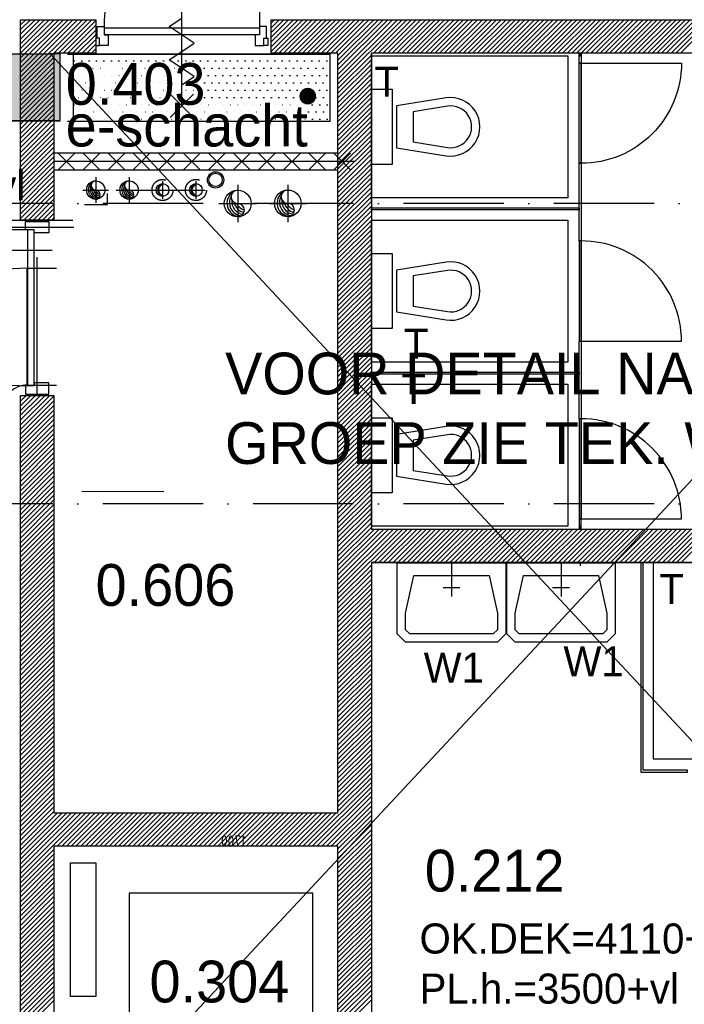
# Model space of a CAD drawing. Extents: x 25315 to 170951, y 867852 to 951952.
# Tile 34 of 119: x 77319 to 81297, y 917031 to 922928. Entities that reach past the tile are written whole.
import ezdxf

# ---------------------------------------------------------------- set-up
doc = ezdxf.new("R2010")
doc.units = 0
doc.header["$LTSCALE"] = 100
for name, pattern in [('2322107', [2000, 1000, 1000]), ('2322108', [7, 5, -2]), ('2322109', [10, 5, -2, 1, -2]), ('CENTER4', [5, 3.125, -0.625, 0.625, -0.625]), ('DASHDOT', [9, 6, -1.5, 0, -1.5]), ('HIDDEN2', [4.7625, 3.175, -1.5875]), ('LURETOUR', [6, 4, -2])]:
    doc.linetypes.add(name, pattern=pattern)
doc.layers.get('0').update_dxf_attribs({"linetype": 'CONTINUOUS'})
for name, color, linetype in [('AL$7----_STRAMIEN', 1, 'DASHDOT'), ('AL22----_CAMPINGWANDJE', 1, 'CONTINUOUS'), ('AL32----_BINNENKOZ', 7, 'CONTINUOUS'), ('ALXA7---_KALKZVUIL', 1, 'CONTINUOUS'), ('BOUW', 8, 'CONTINUOUS'), ('KABELGOOT', 8, 'CONTINUOUS'), ('WL531---', 4, 'CONTINUOUS'), ('WL561---_AANVOER', 4, 'CONTINUOUS'), ('WL561---_CV-D', 4, 'CONTINUOUS'), ('WL561---_RETOUR', 4, 'CONTINUOUS'), ('WL570---', 3, 'CONTINUOUS'), ('WL570---_HARTLIJN', 7, 'CONTINUOUS'), ('WL570---_RETOUR', 3, 'CONTINUOUS'), ('WL570---_TOEVOER', 3, 'CONTINUOUS'), ('WM541---', 1, 'CONTINUOUS'), ('WM570---', 1, 'CONTINUOUS')]:
    doc.layers.add(name, color=color, linetype=linetype)
doc.styles.add('BURO-018', font='BUROFONT.shx', dxfattribs={"height": 180})
doc.styles.add('BURO-025', font='BUROFONT.shx', dxfattribs={"height": 250})
doc.styles.get("Standard").update_dxf_attribs({"font": 'ISOCP'})
pattern_1 = [(0, (8e-11, 771568.626), (21.875, 43.75), [0.7, -43.75])]

# ---------------------------------------------------------------- blocks, each defined once
blk = doc.blocks.new('TR-LIZ')
at = {"color": 0, "linetype": 'CONTINUOUS'}
blk.add_circle((0, 0), 0.5, dxfattribs=at)
for centre, radius, start, end in [((0, 0), 0.4, 90, 270), ((0.017, 0), 0.4, 92.45026, 267.54974), ((0.035, 0), 0.402, 95.00094, 264.99906), ((0.054, 0), 0.404, 97.6518, 262.3482), ((0.073, 0), 0.407, 100.40239, 259.59761), ((0.094, 0), 0.411, 103.25215, 256.74785)]:
    blk.add_arc(centre, radius, start, end, dxfattribs=at)
at = {"layer": 'WL570---_HARTLIJN', "linetype": 'CENTER4'}
for p, q in [((-0.7, 0), (0.7, 0)), ((0, 0.7), (0, -0.7))]:
    blk.add_line(p, q, dxfattribs=at)
blk = doc.blocks.new('LU-1-KI2')
at = {"color": 0, "linetype": 'CONTINUOUS'}
blk.add_circle((0, 0), 0.5, dxfattribs=at)
for centre, start, end in [((0.098, 0.01), 122.9221, 266.9628), ((0.191, 0.038), 151.6522, 263.7819), ((0.278, 0.084), 174.6069, 260.2716), ((0.354, 0.146), 192.3501, 256.1233), ((0.416, 0.222), 206.1028, 250.6419)]:
    blk.add_arc(centre, 0.5, start, end, dxfattribs=at)
at = {"layer": 'WL570---_HARTLIJN', "linetype": 'CENTER4'}
for p, q in [((0, 0.7), (0, -0.7)), ((-0.7, 0), (0.7, 0))]:
    blk.add_line(p, q, dxfattribs=at)
at = {"layer": 'WL570---_HARTLIJN', "color": 0, "linetype": 'CONTINUOUS'}
for centre, start, end in [((0, 0.25), 90, 270), ((0, -0.25), 270, 90)]:
    blk.add_arc(centre, 0.25, start, end, dxfattribs=at)
blk = doc.blocks.new('*U45')
at = {"layer": 'ALXA7---_KALKZVUIL', "color": 0}
for p, q in [((45991.3, 33025.2), (46091.3, 33125.2)), ((46091.3, 33025.2), (45991.3, 33125.2)), ((46141.3, 33025.2), (46241.3, 33125.2)), ((46241.3, 33025.2), (46141.3, 33125.2)), ((46291.3, 33025.2), (46391.3, 33125.2)), ((46391.3, 33025.2), (46291.3, 33125.2)), ((46441.3, 33025.2), (46541.3, 33125.2)), ((46541.3, 33025.2), (46441.3, 33125.2)), ((46591.3, 33025.2), (46691.3, 33125.2)), ((46691.3, 33025.2), (46591.3, 33125.2)), ((46741.3, 33025.2), (46841.3, 33125.2)), ((46841.3, 33025.2), (46741.3, 33125.2)), ((46891.3, 33025.2), (46991.3, 33125.2)), ((46991.3, 33025.2), (46891.3, 33125.2)), ((47041.3, 33025.2), (47141.3, 33125.2)), ((47141.3, 33025.2), (47041.3, 33125.2)), ((47191.3, 33025.2), (47291.3, 33125.2)), ((47291.3, 33025.2), (47191.3, 33125.2)), ((47341.3, 33025.2), (47441.3, 33125.2)), ((47441.3, 33025.2), (47341.3, 33125.2)), ((47491.3, 33025.2), (47591.3, 33125.2)), ((47591.3, 33025.2), (47491.3, 33125.2)), ((47641.3, 33025.2), (47741.3, 33125.2)), ((47741.3, 33025.2), (47641.3, 33125.2))]:
    blk.add_line(p, q, dxfattribs=at)
blk = doc.blocks.new('LU-2D-K-2BC')
at = {"color": 0, "linetype": 'CONTINUOUS'}
for p, q in [((-0.5, 350), (0.5, 350)), ((-0.5, -350), (0.5, -350))]:
    blk.add_line(p, q, dxfattribs=at)
blk = doc.blocks.new('LU-2D-B-1-2BC5A')
at = {"color": 0, "linetype": 'CONTINUOUS'}
for p, q in [((-350, 500), (350, 500)), ((-500, 350), (-500, -350))]:
    blk.add_line(p, q, dxfattribs=at)
for radius in [150, 850]:
    blk.add_arc((-500, 500), radius, 270, 0, dxfattribs=at)

msp = doc.modelspace()

# ---------------------------------------------------------------- hatches: boundary and pattern name
at = {"layer": 'BOUW'}
h = msp.add_hatch(dxfattribs=at)
h.set_pattern_fill('GEWPBET', color=256, scale=100, angle=45, style=0)
h.set_pattern_definition([(45, (83523.597, 921827.685), (-14.142136, 14.142136), [])])
h.paths.add_polyline_path([(77323.6, 921727.7), (77323.6, 922927.7), (77773.6, 922927.7), (77773.6, 922727.7), (77523.6, 922727.7), (77523.6, 921727.7)])
at = {"layer": 'WL531---'}
h = msp.add_hatch(dxfattribs=at)
h.set_pattern_fill('KABELGT', color=8, scale=7, style=0)
h.set_pattern_definition(pattern_1)
h.paths.add_polyline_path([(82193.7, 938769.7), (81923.7, 938769.7), (81923.7, 934370.7), (82193.7, 934300.3)])
h.paths.add_polyline_path([(81848.7, 934207.7), (77063, 934207.7), (77657.4, 933937.7), (81848.7, 933937.7)])
h.paths.add_polyline_path([(77063, 934207.7), (75384.7, 934207.7), (75384.7, 933937.7), (77657.4, 933937.7)])
h.paths.add_polyline_path([(75310.7, 933862.7), (75040.7, 933862.7), (75040.7, 929693.6), (75310.7, 929632.2)])
h.paths.add_polyline_path([(75310.7, 929632.2), (75040.7, 929693.6), (75040.7, 925700.7), (75306.7, 925700.7), (75310.7, 925704.7)])
h.paths.add_polyline_path([(75310.7, 925700.7), (75040.7, 925700.7), (75040.7, 922722.7), (75310.7, 922722.7)])
h.paths.add_polyline_path([(75443.1, 922247.7), (75043.1, 922247.7), (75043.1, 919230.7), (75443.1, 919230.7)])
h.paths.add_polyline_path([(77560.7, 922722.7), (75771.6, 922722.7), (75771.6, 922322.7), (77560.7, 922322.7)])
h = msp.add_hatch(dxfattribs=at)
h.set_pattern_fill('KABELGT', color=8, scale=7, style=0)
h.set_pattern_definition(pattern_1)
h.paths.add_polyline_path([(79178.1, 922320.7), (79178.1, 922720.7), (77638.1, 922720.7), (77638.1, 922320.7)])

# ---------------------------------------------------------------- linework, layer by layer
at = {"layer": 'AL$7----_STRAMIEN', "color": 1}
for p, q in [((144123.6, 921827.5), (54329.2, 921827.5)), ((144123.6, 920027.5), (54329.2, 920027.5))]:
    msp.add_line(p, q, dxfattribs=at)
at = {"layer": 'AL22----_CAMPINGWANDJE', "color": 6}
for p, q in [((80667.1, 921801), (80667.1, 921788)), ((80680.1, 921602.5), (80667.1, 921602.5))]:
    msp.add_line(p, q, dxfattribs=at)
at = {"layer": 'AL32----_BINNENKOZ', "color": 6}
msp.add_line((80680.1, 921602.5), (80667.1, 921602.5), dxfattribs=at)
at = {"layer": 'BOUW'}
for p, q in [((78823.6, 922927.7), (83923.6, 922927.7)), ((78823.6, 922727.7), (78823.6, 922927.7)), ((78823.6, 922737.8), (79013.5, 922927.7)), ((78823.6, 922766.1), (78985.2, 922927.7)), ((78823.6, 922794.4), (78956.9, 922927.7)), ((78823.6, 922822.7), (78928.6, 922927.7)), ((78823.6, 922850.9), (78900.3, 922927.7)), ((78823.6, 922879.2), (78872.1, 922927.7)), ((78823.6, 922907.5), (78843.8, 922927.7)), ((78841.8, 922727.7), (79041.8, 922927.7)), ((78870.1, 922727.7), (79070.1, 922927.7)), ((78898.3, 922727.7), (79098.3, 922927.7)), ((78926.6, 922727.7), (79126.6, 922927.7)), ((78954.9, 922727.7), (79154.9, 922927.7)), ((78983.2, 922727.7), (79183.2, 922927.7)), ((79011.5, 922727.7), (79211.5, 922927.7)), ((79039.8, 922727.7), (79239.8, 922927.7)), ((79068, 922727.7), (79268, 922927.7)), ((79096.3, 922727.7), (79296.3, 922927.7)), ((79124.6, 922727.7), (79324.6, 922927.7)), ((79152.9, 922727.7), (79352.9, 922927.7)), ((79181.2, 922727.7), (79381.2, 922927.7)), ((79209.5, 922727.7), (79409.5, 922927.7)), ((79223.6, 922543.8), (79607.5, 922927.7)), ((79223.6, 922572.1), (79579.2, 922927.7)), ((79223.6, 922600.4), (79550.9, 922927.7)), ((79223.6, 922628.7), (79522.6, 922927.7)), ((79223.6, 922657), (79494.3, 922927.7)), ((79223.6, 922685.3), (79466, 922927.7)), ((79223.6, 922713.5), (79437.7, 922927.7)), ((79435.7, 922727.7), (79635.7, 922927.7)), ((79464, 922727.7), (79664, 922927.7)), ((79492.3, 922727.7), (79692.3, 922927.7)), ((79520.6, 922727.7), (79720.6, 922927.7)), ((79548.9, 922727.7), (79748.9, 922927.7)), ((79577.2, 922727.7), (79777.2, 922927.7)), ((79605.4, 922727.7), (79805.4, 922927.7)), ((79633.7, 922727.7), (79833.7, 922927.7)), ((79662, 922727.7), (79862, 922927.7)), ((79690.3, 922727.7), (79890.3, 922927.7)), ((79718.6, 922727.7), (79918.6, 922927.7)), ((79746.9, 922727.7), (79946.9, 922927.7)), ((79775.1, 922727.7), (79975.1, 922927.7)), ((79803.4, 922727.7), (80003.4, 922927.7)), ((79831.7, 922727.7), (80031.7, 922927.7)), ((79860, 922727.7), (80060, 922927.7)), ((79888.3, 922727.7), (80088.3, 922927.7)), ((79916.6, 922727.7), (80116.6, 922927.7)), ((79944.9, 922727.7), (80144.9, 922927.7)), ((79973.1, 922727.7), (80173.1, 922927.7)), ((80001.4, 922727.7), (80201.4, 922927.7)), ((80029.7, 922727.7), (80229.7, 922927.7)), ((80058, 922727.7), (80258, 922927.7)), ((80086.3, 922727.7), (80286.3, 922927.7)), ((80114.6, 922727.7), (80314.6, 922927.7)), ((80142.8, 922727.7), (80342.8, 922927.7)), ((80171.1, 922727.7), (80371.1, 922927.7)), ((80199.4, 922727.7), (80399.4, 922927.7)), ((80227.7, 922727.7), (80427.7, 922927.7)), ((80256, 922727.7), (80456, 922927.7)), ((80284.3, 922727.7), (80484.3, 922927.7)), ((80312.5, 922727.7), (80512.5, 922927.7)), ((80340.8, 922727.7), (80540.8, 922927.7)), ((80369.1, 922727.7), (80569.1, 922927.7)), ((80397.4, 922727.7), (80597.4, 922927.7)), ((80425.7, 922727.7), (80625.7, 922927.7)), ((80454, 922727.7), (80654, 922927.7)), ((80482.3, 922727.7), (80682.3, 922927.7)), ((80510.5, 922727.7), (80710.5, 922927.7)), ((80538.8, 922727.7), (80738.8, 922927.7)), ((80567.1, 922727.7), (80767.1, 922927.7)), ((80595.4, 922727.7), (80795.4, 922927.7)), ((80623.7, 922727.7), (80823.7, 922927.7)), ((80652, 922727.7), (80852, 922927.7)), ((80680.2, 922727.7), (80880.2, 922927.7)), ((80708.5, 922727.7), (80908.5, 922927.7)), ((80736.8, 922727.7), (80936.8, 922927.7)), ((80765.1, 922727.7), (80965.1, 922927.7)), ((80793.4, 922727.7), (80993.4, 922927.7)), ((80821.7, 922727.7), (81021.7, 922927.7)), ((80850, 922727.7), (81050, 922927.7)), ((80878.2, 922727.7), (81078.2, 922927.7)), ((80906.5, 922727.7), (81106.5, 922927.7)), ((80934.8, 922727.7), (81134.8, 922927.7)), ((80963.1, 922727.7), (81163.1, 922927.7)), ((80991.4, 922727.7), (81191.4, 922927.7)), ((81019.7, 922727.7), (81219.7, 922927.7)), ((81047.9, 922727.7), (81247.9, 922927.7)), ((81076.2, 922727.7), (81276.2, 922927.7)), ((81104.5, 922727.7), (81304.5, 922927.7)), ((81132.8, 922727.7), (81332.8, 922927.7)), ((81161.1, 922727.7), (81361.1, 922927.7)), ((81189.4, 922727.7), (81389.4, 922927.7)), ((81217.6, 922727.7), (81417.6, 922927.7)), ((81245.9, 922727.7), (81445.9, 922927.7)), ((81274.2, 922727.7), (81474.2, 922927.7)), ((79223.6, 922727.7), (78823.6, 922727.7)), ((79223.6, 918177.7), (79223.6, 922727.7)), ((79223.6, 922515.5), (79423.6, 922715.5)), ((83723.6, 922727.7), (79423.6, 922727.7)), ((79423.6, 922727.7), (79423.6, 919877.7)), ((79223.6, 922487.3), (79423.6, 922687.3)), ((79223.6, 922459), (79423.6, 922659)), ((79223.6, 922430.7), (79423.6, 922630.7)), ((79223.6, 922402.4), (79423.6, 922602.4)), ((79223.6, 922374.1), (79423.6, 922574.1)), ((79223.6, 922345.8), (79423.6, 922545.8)), ((79223.6, 922317.6), (79423.6, 922517.6)), ((79223.6, 922289.3), (79423.6, 922489.3)), ((79223.6, 922261), (79423.6, 922461)), ((79223.6, 922232.7), (79423.6, 922432.7)), ((79223.6, 922204.4), (79423.6, 922404.4)), ((79223.6, 922176.1), (79423.6, 922376.1)), ((79223.6, 922147.8), (79423.6, 922347.8)), ((79223.6, 922119.6), (79423.6, 922319.6)), ((79223.6, 922091.3), (79423.6, 922291.3)), ((79223.6, 922063), (79423.6, 922263)), ((79223.6, 922034.7), (79423.6, 922234.7)), ((79223.6, 922006.4), (79423.6, 922206.4)), ((79998.6, 922236.2), (79998.6, 922236.2)), ((79223.6, 921978.1), (79423.6, 922178.1)), ((79223.6, 921949.9), (79423.6, 922149.9)), ((79223.6, 921921.6), (79423.6, 922121.6)), ((79223.6, 921893.3), (79423.6, 922093.3)), ((79223.6, 921865), (79423.6, 922065)), ((79823.6, 922111.2), (79823.6, 922111.2)), ((79223.6, 921836.7), (79423.6, 922036.7)), ((79223.6, 921808.4), (79423.6, 922008.4)), ((79223.6, 921780.2), (79423.6, 921980.2)), ((79223.6, 921751.9), (79423.6, 921951.9)), ((79223.6, 921723.6), (79423.6, 921923.6)), ((79223.6, 921695.3), (79423.6, 921895.3)), ((77844.7, 921820.2), (77844.7, 921887.2)), ((79223.6, 921667), (79423.6, 921867)), ((79223.6, 921638.7), (79423.6, 921838.7)), ((77705.7, 921820.2), (77844.7, 921820.2)), ((79223.6, 921610.4), (79423.6, 921810.4)), ((79223.6, 921582.2), (79423.6, 921782.2)), ((79223.6, 921553.9), (79423.6, 921753.9)), ((79223.6, 921525.6), (79423.6, 921725.6)), ((77365.1, 921669.2), (76431.1, 921669.2)), ((77365.1, 921669.2), (77365.1, 920735.2)), ((77405.1, 921669.2), (77365.1, 921669.2)), ((77365.1, 921669.2), (77365.1, 920735.2)), ((77405.1, 920735.2), (77405.1, 921669.2)), ((79223.6, 921497.3), (79423.6, 921697.3)), ((79223.6, 921469), (79423.6, 921669)), ((79223.6, 921440.7), (79423.6, 921640.7)), ((79223.6, 921412.5), (79423.6, 921612.5)), ((79223.6, 921384.2), (79423.6, 921584.2)), ((79223.6, 921355.9), (79423.6, 921555.9)), ((77423.6, 920677.7), (77423.6, 921506.1)), ((79223.6, 921327.6), (79423.6, 921527.6)), ((79223.6, 921299.3), (79423.6, 921499.3)), ((79223.6, 921271), (79423.6, 921471)), ((79223.6, 921242.8), (79423.6, 921442.8)), ((79223.6, 921214.5), (79423.6, 921414.5)), ((79223.6, 921186.2), (79423.6, 921386.2)), ((79223.6, 921157.9), (79423.6, 921357.9)), ((79223.6, 921129.6), (79423.6, 921329.6)), ((79223.6, 921101.3), (79423.6, 921301.3)), ((79223.6, 921073), (79423.6, 921273)), ((79223.6, 921044.8), (79423.6, 921244.8)), ((79998.6, 921252.7), (79998.6, 921252.7)), ((79223.6, 921016.5), (79423.6, 921216.5)), ((79223.6, 920988.2), (79423.6, 921188.2)), ((79223.6, 920959.9), (79423.6, 921159.9)), ((79223.6, 920931.6), (79423.6, 921131.6)), ((79823.6, 921127.7), (79823.6, 921127.7)), ((79223.6, 920903.3), (79423.6, 921103.3)), ((79223.6, 920875.1), (79423.6, 921075.1)), ((79223.6, 920846.8), (79423.6, 921046.8)), ((79223.6, 920818.5), (79423.6, 921018.5)), ((79223.6, 920790.2), (79423.6, 920990.2)), ((79223.6, 920761.9), (79423.6, 920961.9)), ((79223.6, 920733.6), (79423.6, 920933.6)), ((79223.6, 920705.4), (79423.6, 920905.4)), ((79223.6, 920677.1), (79423.6, 920877.1)), ((79223.6, 920648.8), (79423.6, 920848.8)), ((79223.6, 920620.5), (79423.6, 920820.5)), ((79223.6, 920592.2), (79423.6, 920792.2)), ((79223.6, 920563.9), (79423.6, 920763.9)), ((79223.6, 920535.6), (79423.6, 920735.6)), ((77323.6, 915877.7), (77323.6, 920677.7)), ((77323.6, 920677.7), (77523.6, 920677.7)), ((77323.6, 920502.4), (77498.9, 920677.7)), ((77323.6, 920530.7), (77470.6, 920677.7)), ((77323.6, 920559), (77442.3, 920677.7)), ((77323.6, 920587.3), (77414, 920677.7)), ((77323.6, 920615.5), (77385.7, 920677.7)), ((77323.6, 920643.8), (77357.5, 920677.7)), ((77323.6, 920672.1), (77329.2, 920677.7)), ((77323.6, 920474.1), (77523.6, 920674.1)), ((77523.6, 920677.7), (77523.6, 918177.7)), ((79223.6, 920507.4), (79423.6, 920707.4)), ((79223.6, 920479.1), (79423.6, 920679.1)), ((79223.6, 920450.8), (79423.6, 920650.8)), ((77323.6, 920445.8), (77523.6, 920645.8)), ((77323.6, 920417.6), (77523.6, 920617.6)), ((79223.6, 920422.5), (79423.6, 920622.5)), ((79223.6, 920394.2), (79423.6, 920594.2)), ((77323.6, 920389.3), (77523.6, 920589.3)), ((77323.6, 920361), (77523.6, 920561)), ((77323.6, 920332.7), (77523.6, 920532.7)), ((79223.6, 920365.9), (79423.6, 920565.9)), ((79223.6, 920337.7), (79423.6, 920537.7)), ((77323.6, 920304.4), (77523.6, 920504.4)), ((77323.6, 920276.1), (77523.6, 920476.1)), ((79223.6, 920309.4), (79423.6, 920509.4)), ((79223.6, 920281.1), (79423.6, 920481.1)), ((77323.6, 920247.8), (77523.6, 920447.8)), ((77323.6, 920219.6), (77523.6, 920419.6)), ((79223.6, 920252.8), (79423.6, 920452.8)), ((79223.6, 920224.5), (79423.6, 920424.5)), ((77323.6, 920191.3), (77523.6, 920391.3)), ((77323.6, 920163), (77523.6, 920363)), ((79223.6, 920196.2), (79423.6, 920396.2)), ((79223.6, 920168), (79423.6, 920368)), ((77323.6, 920134.7), (77523.6, 920334.7)), ((77323.6, 920106.4), (77523.6, 920306.4)), ((79223.6, 920139.7), (79423.6, 920339.7)), ((79223.6, 920111.4), (79423.6, 920311.4)), ((77323.6, 920078.1), (77523.6, 920278.1)), ((77323.6, 920049.9), (77523.6, 920249.9)), ((79223.6, 920083.1), (79423.6, 920283.1)), ((79223.6, 920054.8), (79423.6, 920254.8)), ((79998.6, 920269.2), (79998.6, 920269.2)), ((77323.6, 920021.6), (77523.6, 920221.6)), ((77323.6, 919993.3), (77523.6, 920193.3)), ((79223.6, 920026.5), (79423.6, 920226.5)), ((79223.6, 919998.2), (79423.6, 920198.2)), ((77323.6, 919965), (77523.6, 920165)), ((77323.6, 919936.7), (77523.6, 920136.7)), ((79223.6, 919970), (79423.6, 920170)), ((79223.6, 919941.7), (79423.6, 920141.7)), ((79823.6, 920144.2), (79823.6, 920144.2)), ((77323.6, 919908.4), (77523.6, 920108.4)), ((77323.6, 919880.2), (77523.6, 920080.2)), ((79223.6, 919913.4), (79423.6, 920113.4)), ((79223.6, 919885.1), (79423.6, 920085.1)), ((77323.6, 919851.9), (77523.6, 920051.9)), ((77323.6, 919823.6), (77523.6, 920023.6)), ((79223.6, 919856.8), (79423.6, 920056.8)), ((79223.6, 919828.5), (79423.6, 920028.5)), ((77323.6, 919795.3), (77523.6, 919995.3)), ((77323.6, 919767), (77523.6, 919967)), ((79223.6, 919800.3), (79423.6, 920000.3)), ((79223.6, 919772), (79423.6, 919972)), ((79223.6, 919743.7), (79423.6, 919943.7)), ((77323.6, 919738.7), (77523.6, 919938.7)), ((77323.6, 919710.4), (77523.6, 919910.4)), ((79223.6, 919715.4), (79423.6, 919915.4)), ((79223.6, 919687.1), (79423.6, 919887.1)), ((77323.6, 919682.2), (77523.6, 919882.2)), ((77323.6, 919653.9), (77523.6, 919853.9)), ((77323.6, 919625.6), (77523.6, 919825.6)), ((79223.6, 919489.1), (79612.2, 919877.7)), ((79223.6, 919517.4), (79583.9, 919877.7)), ((79223.6, 919545.7), (79555.6, 919877.7)), ((79223.6, 919574), (79527.3, 919877.7)), ((79223.6, 919602.3), (79499, 919877.7)), ((79223.6, 919630.5), (79470.7, 919877.7)), ((79223.6, 919658.8), (79442.4, 919877.7)), ((79423.6, 919877.7), (83723.6, 919877.7)), ((79423.6, 919877.7), (83723.6, 919877.7)), ((79440.4, 919677.7), (79640.4, 919877.7)), ((79468.7, 919677.7), (79668.7, 919877.7)), ((79497, 919677.7), (79697, 919877.7)), ((79525.3, 919677.7), (79725.3, 919877.7)), ((79553.6, 919677.7), (79753.6, 919877.7)), ((79581.9, 919677.7), (79781.9, 919877.7)), ((79610.1, 919677.7), (79810.1, 919877.7)), ((79638.4, 919677.7), (79838.4, 919877.7)), ((79666.7, 919677.7), (79866.7, 919877.7)), ((79695, 919677.7), (79895, 919877.7)), ((79723.3, 919677.7), (79923.3, 919877.7)), ((79751.6, 919677.7), (79951.6, 919877.7)), ((79779.9, 919677.7), (79979.9, 919877.7)), ((79808.1, 919677.7), (80008.1, 919877.7)), ((79836.4, 919677.7), (80036.4, 919877.7)), ((79864.7, 919677.7), (80064.7, 919877.7)), ((79893, 919677.7), (80093, 919877.7)), ((79921.3, 919677.7), (80121.3, 919877.7)), ((79949.6, 919677.7), (80149.6, 919877.7)), ((79977.8, 919677.7), (80177.8, 919877.7)), ((80006.1, 919677.7), (80206.1, 919877.7)), ((80034.4, 919677.7), (80234.4, 919877.7)), ((80062.7, 919677.7), (80262.7, 919877.7)), ((80091, 919677.7), (80291, 919877.7)), ((80119.3, 919677.7), (80319.3, 919877.7)), ((80147.5, 919677.7), (80347.5, 919877.7)), ((80175.8, 919677.7), (80375.8, 919877.7)), ((80204.1, 919677.7), (80404.1, 919877.7)), ((80232.4, 919677.7), (80432.4, 919877.7)), ((80260.7, 919677.7), (80460.7, 919877.7)), ((80289, 919677.7), (80489, 919877.7)), ((80317.3, 919677.7), (80517.3, 919877.7)), ((80345.5, 919677.7), (80545.5, 919877.7)), ((80373.8, 919677.7), (80573.8, 919877.7)), ((80402.1, 919677.7), (80602.1, 919877.7)), ((80430.4, 919677.7), (80630.4, 919877.7)), ((80458.7, 919677.7), (80658.7, 919877.7)), ((80487, 919677.7), (80687, 919877.7)), ((80515.2, 919677.7), (80715.2, 919877.7)), ((80543.5, 919677.7), (80743.5, 919877.7)), ((80571.8, 919677.7), (80771.8, 919877.7)), ((80600.1, 919677.7), (80800.1, 919877.7)), ((80628.4, 919677.7), (80828.4, 919877.7)), ((80656.7, 919677.7), (80856.7, 919877.7)), ((80684.9, 919677.7), (80884.9, 919877.7)), ((80713.2, 919677.7), (80913.2, 919877.7)), ((80741.5, 919677.7), (80941.5, 919877.7)), ((80769.8, 919677.7), (80969.8, 919877.7)), ((80798.1, 919677.7), (80998.1, 919877.7)), ((80826.4, 919677.7), (81026.4, 919877.7)), ((80854.7, 919677.7), (81054.7, 919877.7)), ((80882.9, 919677.7), (81082.9, 919877.7)), ((80911.2, 919677.7), (81111.2, 919877.7)), ((80939.5, 919677.7), (81139.5, 919877.7)), ((80967.8, 919677.7), (81167.8, 919877.7)), ((80996.1, 919677.7), (81196.1, 919877.7)), ((81024.4, 919677.7), (81224.4, 919877.7)), ((81052.6, 919677.7), (81252.6, 919877.7)), ((81080.9, 919677.7), (81280.9, 919877.7)), ((81109.2, 919677.7), (81309.2, 919877.7)), ((81137.5, 919677.7), (81337.5, 919877.7)), ((81165.8, 919677.7), (81365.8, 919877.7)), ((81194.1, 919677.7), (81394.1, 919877.7)), ((81222.3, 919677.7), (81422.3, 919877.7)), ((81250.6, 919677.7), (81450.6, 919877.7)), ((81278.9, 919677.7), (81478.9, 919877.7)), ((77323.6, 919597.3), (77523.6, 919797.3)), ((77323.6, 919569), (77523.6, 919769)), ((77323.6, 919540.7), (77523.6, 919740.7)), ((77323.6, 919512.5), (77523.6, 919712.5)), ((77323.6, 919484.2), (77523.6, 919684.2)), ((77323.6, 919455.9), (77523.6, 919655.9)), ((79223.6, 919460.8), (79423.6, 919660.8)), ((79423.6, 919677.7), (79423.6, 916077.7)), ((83723.6, 919677.7), (79423.6, 919677.7)), ((79423.6, 919677.7), (83723.6, 919677.7)), ((81960.6, 919677.7), (81110.6, 919677.7)), ((81110.6, 919677.7), (81110.6, 918501.7)), ((77323.6, 919427.6), (77523.6, 919627.6)), ((77323.6, 919399.3), (77523.6, 919599.3)), ((79223.6, 919432.6), (79423.6, 919632.6)), ((79223.6, 919404.3), (79423.6, 919604.3)), ((77323.6, 919371), (77523.6, 919571)), ((77323.6, 919342.8), (77523.6, 919542.8)), ((79223.6, 919376), (79423.6, 919576)), ((79223.6, 919347.7), (79423.6, 919547.7)), ((77323.6, 919314.5), (77523.6, 919514.5)), ((77323.6, 919286.2), (77523.6, 919486.2)), ((79223.6, 919319.4), (79423.6, 919519.4)), ((79223.6, 919291.1), (79423.6, 919491.1)), ((77323.6, 919257.9), (77523.6, 919457.9)), ((77323.6, 919229.6), (77523.6, 919429.6)), ((79223.6, 919262.9), (79423.6, 919462.9)), ((79223.6, 919234.6), (79423.6, 919434.6)), ((77323.6, 919201.3), (77523.6, 919401.3)), ((77323.6, 919173), (77523.6, 919373)), ((79223.6, 919206.3), (79423.6, 919406.3)), ((79223.6, 919178), (79423.6, 919378)), ((77323.6, 919144.8), (77523.6, 919344.8)), ((77323.6, 919116.5), (77523.6, 919316.5)), ((79223.6, 919149.7), (79423.6, 919349.7)), ((79223.6, 919121.4), (79423.6, 919321.4)), ((77323.6, 919088.2), (77523.6, 919288.2)), ((77323.6, 919059.9), (77523.6, 919259.9)), ((79223.6, 919093.1), (79423.6, 919293.1)), ((79223.6, 919064.9), (79423.6, 919264.9)), ((79223.6, 919036.6), (79423.6, 919236.6)), ((77323.6, 919031.6), (77523.6, 919231.6)), ((77323.6, 919003.3), (77523.6, 919203.3)), ((79223.6, 919008.3), (79423.6, 919208.3)), ((79223.6, 918980), (79423.6, 919180)), ((77323.6, 918975.1), (77523.6, 919175.1)), ((77323.6, 918946.8), (77523.6, 919146.8)), ((77323.6, 918918.5), (77523.6, 919118.5)), ((79223.6, 918951.7), (79423.6, 919151.7)), ((79223.6, 918923.4), (79423.6, 919123.4)), ((77323.6, 918890.2), (77523.6, 919090.2)), ((77323.6, 918861.9), (77523.6, 919061.9)), ((79223.6, 918895.2), (79423.6, 919095.2)), ((79223.6, 918866.9), (79423.6, 919066.9)), ((77323.6, 918833.6), (77523.6, 919033.6)), ((77323.6, 918805.4), (77523.6, 919005.4)), ((79223.6, 918838.6), (79423.6, 919038.6)), ((79223.6, 918810.3), (79423.6, 919010.3)), ((77323.6, 918777.1), (77523.6, 918977.1)), ((77323.6, 918748.8), (77523.6, 918948.8)), ((79223.6, 918782), (79423.6, 918982)), ((79223.6, 918753.7), (79423.6, 918953.7)), ((77323.6, 918720.5), (77523.6, 918920.5)), ((77323.6, 918692.2), (77523.6, 918892.2)), ((79223.6, 918725.5), (79423.6, 918925.5)), ((79223.6, 918697.2), (79423.6, 918897.2)), ((77323.6, 918663.9), (77523.6, 918863.9)), ((77323.6, 918635.6), (77523.6, 918835.6)), ((79223.6, 918668.9), (79423.6, 918868.9)), ((79223.6, 918640.6), (79423.6, 918840.6)), ((77323.6, 918607.4), (77523.6, 918807.4)), ((77323.6, 918579.1), (77523.6, 918779.1)), ((79223.6, 918612.3), (79423.6, 918812.3)), ((79223.6, 918584), (79423.6, 918784)), ((77323.6, 918550.8), (77523.6, 918750.8)), ((77323.6, 918522.5), (77523.6, 918722.5)), ((79223.6, 918555.7), (79423.6, 918755.7)), ((79223.6, 918527.5), (79423.6, 918727.5)), ((77323.6, 918494.2), (77523.6, 918694.2)), ((77323.6, 918465.9), (77523.6, 918665.9)), ((79223.6, 918499.2), (79423.6, 918699.2)), ((79223.6, 918470.9), (79423.6, 918670.9)), ((77323.6, 918437.7), (77523.6, 918637.7)), ((77323.6, 918409.4), (77523.6, 918609.4)), ((79223.6, 918442.6), (79423.6, 918642.6)), ((79223.6, 918414.3), (79423.6, 918614.3)), ((77323.6, 918381.1), (77523.6, 918581.1)), ((77323.6, 918352.8), (77523.6, 918552.8)), ((79223.6, 918386), (79423.6, 918586)), ((79223.6, 918357.8), (79423.6, 918557.8)), ((79223.6, 918329.5), (79423.6, 918529.5)), ((77323.6, 918324.5), (77523.6, 918524.5)), ((77323.6, 918296.2), (77523.6, 918496.2)), ((79223.6, 918301.2), (79423.6, 918501.2)), ((79223.6, 918272.9), (79423.6, 918472.9)), ((81110.6, 918501.7), (81960.6, 918501.7)), ((77323.6, 918268), (77523.6, 918468)), ((77323.6, 918239.7), (77523.6, 918439.7)), ((77323.6, 918211.4), (77523.6, 918411.4)), ((79223.6, 918244.6), (79423.6, 918444.6)), ((79223.6, 918216.3), (79423.6, 918416.3)), ((77323.6, 918183.1), (77523.6, 918383.1)), ((77323.6, 918154.8), (77523.6, 918354.8)), ((79041.5, 917977.7), (79423.6, 918359.8)), ((79223.6, 918188.1), (79423.6, 918388.1)), ((77323.6, 918126.5), (77523.6, 918326.5)), ((77323.6, 918098.2), (77523.6, 918298.2)), ((79069.8, 917977.7), (79423.6, 918331.5)), ((79098.1, 917977.7), (79423.6, 918303.2)), ((77323.6, 918070), (77523.6, 918270)), ((77323.6, 918041.7), (77523.6, 918241.7)), ((79126.4, 917977.7), (79423.6, 918274.9)), ((79154.7, 917977.7), (79423.6, 918246.6)), ((77323.6, 918013.4), (77523.6, 918213.4)), ((77323.6, 917985.1), (77523.6, 918185.1)), ((77323.6, 917787.1), (77714.2, 918177.7)), ((77323.6, 917815.4), (77685.9, 918177.7)), ((77323.6, 917843.7), (77657.6, 918177.7)), ((77323.6, 917872), (77629.3, 918177.7)), ((77323.6, 917900.3), (77601, 918177.7)), ((77323.6, 917928.5), (77572.7, 918177.7)), ((77323.6, 917956.8), (77544.5, 918177.7)), ((77523.6, 918177.7), (79223.6, 918177.7)), ((77542.4, 917977.7), (77742.4, 918177.7)), ((77570.7, 917977.7), (77770.7, 918177.7)), ((77599, 917977.7), (77799, 918177.7)), ((77627.3, 917977.7), (77827.3, 918177.7)), ((77655.6, 917977.7), (77855.6, 918177.7)), ((77683.9, 917977.7), (77883.9, 918177.7)), ((77712.2, 917977.7), (77912.2, 918177.7)), ((77740.4, 917977.7), (77940.4, 918177.7)), ((77768.7, 917977.7), (77968.7, 918177.7)), ((77797, 917977.7), (77997, 918177.7)), ((77825.3, 917977.7), (78025.3, 918177.7)), ((77853.6, 917977.7), (78053.6, 918177.7)), ((77881.9, 917977.7), (78081.9, 918177.7)), ((77910.1, 917977.7), (78110.1, 918177.7)), ((77938.4, 917977.7), (78138.4, 918177.7)), ((77966.7, 917977.7), (78166.7, 918177.7)), ((77995, 917977.7), (78195, 918177.7)), ((78023.3, 917977.7), (78223.3, 918177.7)), ((78051.6, 917977.7), (78251.6, 918177.7)), ((78079.8, 917977.7), (78279.8, 918177.7)), ((78108.1, 917977.7), (78308.1, 918177.7)), ((78136.4, 917977.7), (78336.4, 918177.7)), ((78164.7, 917977.7), (78364.7, 918177.7)), ((78193, 917977.7), (78393, 918177.7)), ((78221.3, 917977.7), (78421.3, 918177.7)), ((78249.6, 917977.7), (78449.6, 918177.7)), ((78277.8, 917977.7), (78477.8, 918177.7)), ((78306.1, 917977.7), (78506.1, 918177.7)), ((78334.4, 917977.7), (78534.4, 918177.7)), ((78362.7, 917977.7), (78562.7, 918177.7)), ((78391, 917977.7), (78591, 918177.7)), ((78419.3, 917977.7), (78619.3, 918177.7)), ((78447.5, 917977.7), (78647.5, 918177.7)), ((78475.8, 917977.7), (78675.8, 918177.7)), ((78504.1, 917977.7), (78704.1, 918177.7)), ((78532.4, 917977.7), (78732.4, 918177.7)), ((78560.7, 917977.7), (78760.7, 918177.7)), ((78589, 917977.7), (78789, 918177.7)), ((78617.3, 917977.7), (78817.3, 918177.7)), ((78645.5, 917977.7), (78845.5, 918177.7)), ((78673.8, 917977.7), (78873.8, 918177.7)), ((78702.1, 917977.7), (78902.1, 918177.7)), ((78730.4, 917977.7), (78930.4, 918177.7)), ((78758.7, 917977.7), (78958.7, 918177.7)), ((78787, 917977.7), (78987, 918177.7)), ((78815.2, 917977.7), (79015.2, 918177.7)), ((78843.5, 917977.7), (79043.5, 918177.7)), ((78871.8, 917977.7), (79071.8, 918177.7)), ((78900.1, 917977.7), (79100.1, 918177.7)), ((78928.4, 917977.7), (79128.4, 918177.7)), ((78956.7, 917977.7), (79156.7, 918177.7)), ((78984.9, 917977.7), (79184.9, 918177.7)), ((79013.2, 917977.7), (79213.2, 918177.7)), ((79182.9, 917977.7), (79423.6, 918218.3)), ((79211.2, 917977.7), (79423.6, 918190.1)), ((79223.6, 917961.8), (79423.6, 918161.8)), ((79223.6, 917933.5), (79423.6, 918133.5)), ((79223.6, 917905.2), (79423.6, 918105.2)), ((79223.6, 917876.9), (79423.6, 918076.9)), ((79223.6, 917848.6), (79423.6, 918048.6)), ((79223.6, 917820.4), (79423.6, 918020.4)), ((77323.6, 917758.8), (77523.6, 917958.8)), ((77523.6, 917977.7), (77523.6, 916077.7)), ((77523.6, 917977.7), (77523.6, 916077.7)), ((79223.6, 917977.7), (77523.6, 917977.7)), ((79223.6, 917977.7), (77523.6, 917977.7)), ((79223.6, 917792.1), (79423.6, 917992.1)), ((79223.6, 916077.7), (79223.6, 917977.7)), ((79223.6, 916077.7), (79223.6, 917977.7)), ((79223.6, 917763.8), (79423.6, 917963.8)), ((77323.6, 917730.5), (77523.6, 917930.5)), ((77323.6, 917702.3), (77523.6, 917902.3)), ((79223.6, 917735.5), (79423.6, 917935.5)), ((79223.6, 917707.2), (79423.6, 917907.2)), ((79223.6, 917678.9), (79423.6, 917878.9)), ((77323.6, 917674), (77523.6, 917874)), ((77323.6, 917645.7), (77523.6, 917845.7)), ((77623.6, 917877.7), (77773.6, 917877.7)), ((77623.6, 917077.7), (77623.6, 917877.7)), ((77773.6, 917877.7), (77773.6, 917077.7)), ((79223.6, 917650.7), (79423.6, 917850.7)), ((79223.6, 917622.4), (79423.6, 917822.4)), ((77323.6, 917617.4), (77523.6, 917817.4)), ((77323.6, 917589.1), (77523.6, 917789.1)), ((77323.6, 917560.8), (77523.6, 917760.8)), ((79223.6, 917594.1), (79423.6, 917794.1)), ((79223.6, 917565.8), (79423.6, 917765.8)), ((77323.6, 917532.6), (77523.6, 917732.6)), ((77323.6, 917504.3), (77523.6, 917704.3)), ((79223.6, 917537.5), (79423.6, 917737.5)), ((79223.6, 917509.2), (79423.6, 917709.2)), ((77323.6, 917476), (77523.6, 917676)), ((77323.6, 917447.7), (77523.6, 917647.7)), ((77973.6, 917697.7), (77973.6, 916297.7)), ((79073.6, 917697.7), (77973.6, 917697.7)), ((79073.6, 916297.7), (79073.6, 917697.7)), ((79223.6, 917480.9), (79423.6, 917680.9)), ((79223.6, 917452.7), (79423.6, 917652.7)), ((77323.6, 917419.4), (77523.6, 917619.4)), ((77323.6, 917391.1), (77523.6, 917591.1)), ((79223.6, 917424.4), (79423.6, 917624.4)), ((79223.6, 917396.1), (79423.6, 917596.1)), ((77323.6, 917362.9), (77523.6, 917562.9)), ((77323.6, 917334.6), (77523.6, 917534.6)), ((79223.6, 917367.8), (79423.6, 917567.8)), ((79223.6, 917339.5), (79423.6, 917539.5)), ((77323.6, 917306.3), (77523.6, 917506.3)), ((77323.6, 917278), (77523.6, 917478)), ((79223.6, 917311.2), (79423.6, 917511.2)), ((79223.6, 917283), (79423.6, 917483)), ((77323.6, 917249.7), (77523.6, 917449.7)), ((77323.6, 917221.4), (77523.6, 917421.4)), ((79223.6, 917254.7), (79423.6, 917454.7)), ((79223.6, 917226.4), (79423.6, 917426.4)), ((77323.6, 917193.1), (77523.6, 917393.1)), ((77323.6, 917164.9), (77523.6, 917364.9)), ((79223.6, 917198.1), (79423.6, 917398.1)), ((79223.6, 917169.8), (79423.6, 917369.8)), ((77323.6, 917136.6), (77523.6, 917336.6)), ((77323.6, 917108.3), (77523.6, 917308.3)), ((79223.6, 917141.5), (79423.6, 917341.5)), ((79223.6, 917113.2), (79423.6, 917313.2)), ((77323.6, 917080), (77523.6, 917280)), ((77323.6, 917051.7), (77523.6, 917251.7)), ((79223.6, 917085), (79423.6, 917285)), ((79223.6, 917056.7), (79423.6, 917256.7)), ((77323.6, 917023.4), (77523.6, 917223.4)), ((77323.6, 916995.2), (77523.6, 917195.2)), ((79223.6, 917028.4), (79423.6, 917228.4)), ((79223.6, 917000.1), (79423.6, 917200.1)), ((79223.6, 916971.8), (79423.6, 917171.8)), ((77323.6, 916966.9), (77523.6, 917166.9)), ((77323.6, 916938.6), (77523.6, 917138.6)), ((79223.6, 916943.5), (79423.6, 917143.5)), ((79223.6, 916915.3), (79423.6, 917115.3)), ((77323.6, 916910.3), (77523.6, 917110.3)), ((77323.6, 916882), (77523.6, 917082)), ((77323.6, 916853.7), (77523.6, 917053.7)), ((77773.6, 917077.7), (77623.6, 917077.7)), ((79223.6, 916887), (79423.6, 917087)), ((79223.6, 916858.7), (79423.6, 917058.7))]:
    msp.add_line(p, q, dxfattribs=at)
for points in [[(78753.6, 923806.7), (78753.6, 922876.7)], [(78288.6, 922411.7), (78288.6, 923261.7)], [(78288.6, 922736.7), (78363.6, 922786.7), (78213.6, 922886.7), (78288.6, 922936.7)], [(77781.6, 922887.7), (77823.6, 922887.7), (77823.6, 922836.7), (77848.6, 922836.7), (77848.6, 922773.7), (77796.6, 922773.7), (77796.6, 922817.7), (77781.6, 922817.7), (77781.6, 922887.7)], [(78753.6, 922876.7), (77823.6, 922876.7)], [(78753.6, 922836.7), (77823.6, 922836.7)], [(78795.6, 922887.7), (78753.6, 922887.7), (78753.6, 922836.7), (78728.6, 922836.7), (78728.6, 922773.7), (78780.6, 922773.7), (78780.6, 922817.7), (78795.6, 922817.7), (78795.6, 922887.7)], [(77796.6, 922817.7), (77773.6, 922817.7), (77773.6, 922773.7), (77796.6, 922773.7)], [(78780.6, 922817.7), (78803.6, 922817.7), (78803.6, 922773.7), (78780.6, 922773.7)], [(78288.6, 922536.7), (78363.6, 922586.7), (78213.6, 922686.7), (78288.6, 922736.7)], [(79423.6, 921837.5), (79423.6, 922727.7)], [(80673.6, 922707.7), (80673.6, 922727.7)], [(78218.6, 922341.7), (78358.6, 922481.7)], [(78358.6, 922341.7), (78218.6, 922481.7)], [(79423.6, 922511.2), (79548.6, 922511.2), (79548.6, 922061.2), (79423.6, 922061.2), (79423.6, 922511.2)], [(79323.6, 922077.7), (77523.6, 922077.7)], [(79423.6, 921527.7), (79548.6, 921527.7), (79548.6, 921077.7), (79423.6, 921077.7), (79423.6, 921527.7)], [(79423.6, 920544.2), (79548.6, 920544.2), (79548.6, 920094.2), (79423.6, 920094.2), (79423.6, 920544.2)], [(80673.6, 919877.7), (80673.6, 919897.7)], [(80228.4, 919674.5), (80228.4, 919374.5), (80228.4, 919249.5), (80178.4, 919199.5), (79628.4, 919199.5), (79578.4, 919249.5), (79578.4, 919374.5), (79578.4, 919674.5), (80228.4, 919674.5)], [(79903.4, 919674.5), (79903.4, 919474.5)], [(80884, 919674.5), (80884, 919374.5), (80884, 919249.5), (80834, 919199.5), (80284, 919199.5), (80234, 919249.5), (80234, 919374.5), (80234, 919674.5), (80884, 919674.5)], [(80559, 919674.5), (80559, 919474.5)], [(80673.6, 919677.7), (80673.6, 919657.7)], [(80128.4, 919599.5), (80178.4, 919374.5), (80178.4, 919274.5), (80153.4, 919249.5), (79653.4, 919249.5), (79628.4, 919274.5), (79628.4, 919374.5), (79678.4, 919599.5), (80128.4, 919599.5)], [(80784, 919599.5), (80834, 919374.5), (80834, 919274.5), (80809, 919249.5), (80309, 919249.5), (80284, 919274.5), (80284, 919374.5), (80334, 919599.5), (80784, 919599.5)], [(79953.4, 919524.5), (79853.4, 919524.5)], [(80609, 919524.5), (80509, 919524.5)]]:
    msp.add_lwpolyline(points, dxfattribs=at)
for points in [[(77323.6, 921727.7), (77323.6, 922927.7), (77773.6, 922927.7), (77773.6, 922727.7), (77523.6, 922727.7), (77523.6, 921727.7)], [(80667.1, 922667.7), (80667.1, 922727.7), (80680.1, 922727.7), (80680.1, 922667.7)], [(79423.6, 921861.2), (79423.6, 922711.2), (80599.6, 922711.2), (80599.6, 921861.2)], [(80667.1, 922067.7), (80667.1, 922667.7), (80680.1, 922667.7), (80680.1, 922067.7)], [(79223.6, 922127.7), (77523.6, 922127.7), (77523.6, 922027.7), (79223.6, 922027.7)], [(80667.1, 921602.7), (80667.1, 922067.7), (80680.1, 922067.7), (80680.1, 921602.7)], [(79423.6, 921801.2), (80667.1, 921801.2), (80667.1, 921788.2), (79423.6, 921788.2)], [(77405.1, 921652.2), (77405.1, 921669.2), (77354.1, 921669.2), (77354.1, 921719.2), (77493.1, 921719.2), (77493.1, 921652.2)], [(79423.6, 920877.7), (79423.6, 921727.7), (80599.6, 921727.7), (80599.6, 920877.7)], [(80667.1, 921602.7), (80667.1, 921002.7), (80680.1, 921002.7), (80680.1, 921602.7)], [(80667.1, 920537.7), (80667.1, 921002.7), (80680.1, 921002.7), (80680.1, 920537.7)], [(79423.6, 920817.2), (80667.1, 920817.2), (80667.1, 920804.2), (79423.6, 920804.2)], [(77405.1, 920752.2), (77405.1, 920735.2), (77354.1, 920735.2), (77354.1, 920685.2), (77493.1, 920685.2), (77493.1, 920752.2)], [(79423.6, 919894.2), (79423.6, 920744.2), (80599.6, 920744.2), (80599.6, 919894.2)], [(80667.1, 920537.7), (80667.1, 919937.7), (80680.1, 919937.7), (80680.1, 920537.7)], [(80667.1, 919937.7), (80667.1, 919877.7), (80680.1, 919877.7), (80680.1, 919937.7)], [(81037.6, 919677.7), (81037.6, 918421.2), (81317.1, 918421.2), (81317.1, 918434.2), (81050.6, 918434.2), (81050.6, 919677.7)]]:
    msp.add_lwpolyline(points, close=True, dxfattribs=at)
for points in [[(80680.1, 922067.7), (80680.1, 922667.7), (81280.1, 922667.7, -0.414214)], [(79870.8, 922459), (79573.6, 922411.2), (79573.6, 922161.2), (79870.8, 922113.4, 1.173599)], [(79878.8, 922409.6), (79673.6, 922376.6), (79673.6, 922195.7), (79878.8, 922162.8, 1.173599)], [(80680.1, 921602.7), (80680.1, 921002.7), (81280.1, 921002.7, 0.414214)], [(79870.8, 921475.5), (79573.6, 921427.7), (79573.6, 921177.7), (79870.8, 921129.9, 1.173599)], [(79878.8, 921426.1), (79673.6, 921393.1), (79673.6, 921212.2), (79878.8, 921179.3, 1.173599)], [(80680.1, 920537.7), (80680.1, 919937.7), (81280.1, 919937.7, 0.414214)], [(79870.8, 920492), (79573.6, 920444.2), (79573.6, 920194.2), (79870.8, 920146.4, 1.173599)], [(79878.8, 920442.6), (79673.6, 920409.6), (79673.6, 920228.7), (79878.8, 920195.8, 1.173599)]]:
    msp.add_lwpolyline(points, format="xyb", close=True, dxfattribs=at)
at = {"layer": 'BOUW', "const_width": 49.8}
msp.add_lwpolyline([(79018, 922469.8, 1), (79068.2, 922469.8, 1)], format="xyb", close=True, dxfattribs=at)
at = {"layer": 'BOUW'}
for centre, radius, start, end in [((78753.6, 922876.7), 930, 90, 180), ((77365.1, 921669.2), 934, 180, 270)]:
    msp.add_arc(centre, radius, start, end, dxfattribs=at)
at = {"layer": 'KABELGOOT', "color": 8}
for p, q in [((77560.7, 922722.7, 3650), (77500.7, 922722.7, 3650)), ((77560.7, 922322.7, 3650), (77560.7, 922722.7, 3650)), ((79179.7, 922720.7, 3710), (77605.7, 922720.7, 3710)), ((77605.7, 922720.7, 3650), (79179.7, 922720.7, 3650)), ((77638.1, 922720.7), (77638.1, 922320.7)), ((77698.1, 922720.7), (77638.1, 922720.7)), ((79178.1, 922720.7), (79118.1, 922720.7)), ((79178.1, 922320.7), (79178.1, 922720.7)), ((77560.7, 922322.7, 3650), (75518.1, 922322.7, 3650)), ((75518.1, 922322.7, 3710), (77560.7, 922322.7, 3710)), ((77500.7, 922322.7, 3650), (77560.7, 922322.7, 3650)), ((77605.7, 922320.7, 3710), (79179.7, 922320.7, 3710)), ((77605.7, 922320.7, 3650), (79179.7, 922320.7, 3650)), ((77638.1, 922320.7), (77698.1, 922320.7)), ((79118.1, 922320.7), (79178.1, 922320.7))]:
    msp.add_line(p, q, dxfattribs=at)
at = {"layer": 'KABELGOOT', "color": 8, "elevation": 3650}
msp.add_lwpolyline([(75043.1, 922247.7), (75043.1, 922722.7), (75043.1, 922722.7), (77527.5, 922722.7)], dxfattribs=at)
at = {"layer": 'WL531---', "linetype": '2322109'}
msp.add_line((77642, 921682.8), (75989.8, 921682.8), dxfattribs=at)
at = {"layer": 'WL561---_AANVOER', "linetype": '2322107'}
msp.add_line((77637.4, 921725.8), (77124.9, 921725.8), dxfattribs=at)
at = {"layer": 'WL561---_CV-D', "color": 8, "linetype": 'HIDDEN2'}
for centre in [(78173.6, 921907.7), (78373.6, 921907.7)]:
    msp.add_circle(centre, 63, dxfattribs=at)
at = {"layer": 'WL561---_RETOUR', "linetype": '2322108'}
msp.add_line((76312.4, 921548), (77643.3, 921548), dxfattribs=at)
at = {"layer": 'WL570---_HARTLIJN', "color": 1, "linetype": 'CONTINUOUS'}
msp.add_line((78182.4, 920102.9), (77691.3, 920101.1), dxfattribs=at)
at = {"layer": 'WL570---_TOEVOER'}
msp.add_line((78050.6, 921907.7), (78428, 921907.7), dxfattribs=at)
at = {"layer": 'WM541---', "color": 3}
for p, q in [((77500.7, 922722.7, 3650), (83703.5, 916077.7)), ((83723.6, 922727.7), (77523.6, 916077.7))]:
    msp.add_line(p, q, dxfattribs=at)
at = {"layer": 'WM570---'}
msp.add_circle((78491.6, 921968.2), 49, dxfattribs=at)
at = {"layer": 'WM570---', "color": 3}
msp.add_circle((78491.6, 921968.2), 40, dxfattribs=at)

# ---------------------------------------------------------------- block references
at = {"layer": 'BOUW'}
msp.add_blockref('*U45', (31557.3, 889002.5), dxfattribs=at)
at = {"layer": 'WL561---_CV-D', "xscale": 76.09999999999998, "yscale": 76.09999999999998, "zscale": 76.09999999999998}
for p in [(78173.6, 921907.7), (78373.6, 921907.7)]:
    msp.add_blockref('TR-LIZ', p, dxfattribs=at)
at = {"layer": 'WL570---_RETOUR', "linetype": 'LURETOUR', "rotation": 180}
msp.add_blockref('LU-2D-B-1-2BC5A', (76864.1, 921089.6), dxfattribs=at)
at = {"layer": 'WL570---_RETOUR', "linetype": 'LURETOUR', "xscale": 174.1494523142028}
msp.add_blockref('LU-2D-K-2BC', (77451.7, 921089.6), dxfattribs=at)
at = {"layer": 'WL570---_TOEVOER', "linetype": 'CONTINUOUS'}
for p, xscale, yscale, zscale in [((77773.6, 921907.7), 110, 110, 110), ((77973.6, 921907.7), 110, 110, 110), ((78623.6, 921826.9), 160, 160, 160), ((78923.6, 921827.7), 160, 160, 160)]:
    msp.add_blockref('LU-1-KI2', p, dxfattribs=dict(at, xscale=xscale, yscale=yscale, zscale=zscale))

# ---------------------------------------------------------------- texts
at = {"layer": 'BOUW', "style": 'BURO-025'}
for s, p in [('0.403', (77594, 922418.1)), ('e-schacht', (77594, 922168.4)), ('0.606', (77773, 919417.6)), ('0.212', (79743.3, 917706.9)), ('0.304', (78095.8, 917042.8))]:
    msp.add_text(s, height=250, dxfattribs=at).set_placement(p)
at = {"layer": 'BOUW', "color": 1, "style": 'BURO-018'}
for s, p in [('T', (79442.6, 922466.2)), ('T', (79618.4, 920897.2)), ('T', (79603.6, 920625.9)), ('T', (81147.6, 919428.3)), ('W1', (79736.9, 918958)), ('W1', (80573.7, 918995)), ('OK.DEK=4110+VL', (79712.2, 917335.5)), ('PL.h.=3500+vl', (79712.2, 917035.5))]:
    msp.add_text(s, height=180, dxfattribs=at).set_placement(p)
at = {"layer": 'BOUW', "text_generation_flag": 4}
msp.add_text('1700', height=65, rotation=180, dxfattribs=at).set_placement((78673.6, 917977.7))
at = {"layer": 'WL570---', "color": 1, "style": 'BURO-018'}
msp.add_text('3700+vl', height=180, dxfattribs=at).set_placement((76502.2, 921845.7))
at = {"layer": 'WM541---', "color": 2, "style": 'BURO-025'}
for s, p in [('VOOR DETAIL NATTE', (78548.1, 920684)), ('GROEP ZIE TEK. WTB12', (78548.1, 920267.3))]:
    msp.add_text(s, height=250, dxfattribs=at).set_placement(p)

doc.saveas('drawing.dxf')
